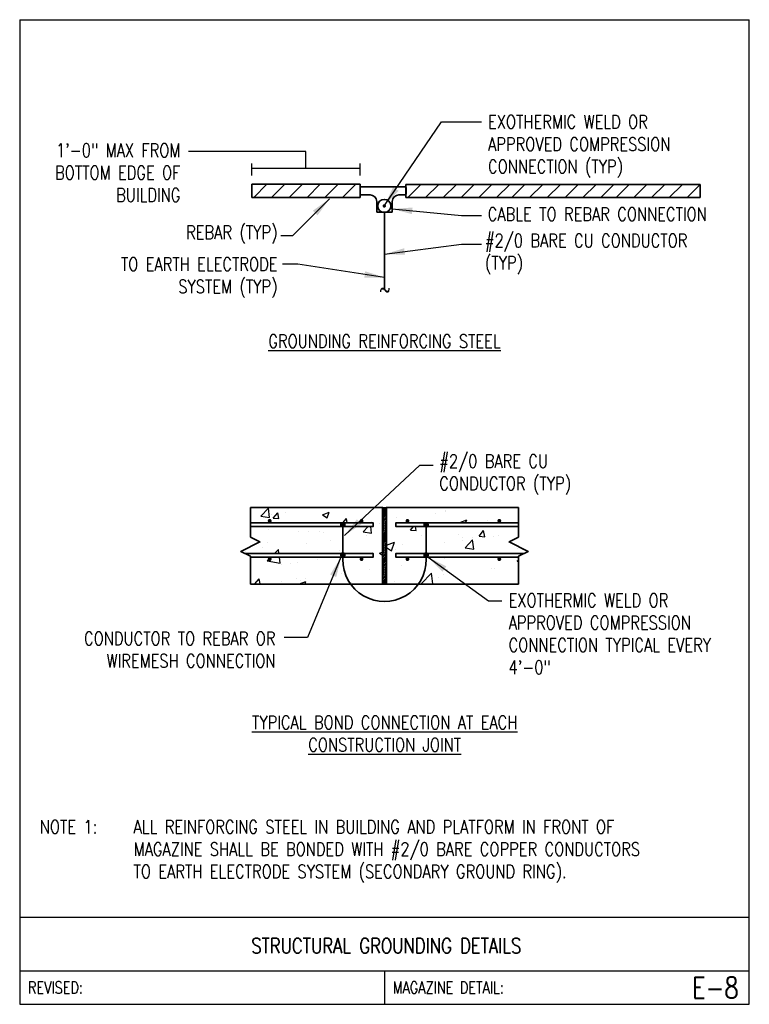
# Model space of a CAD drawing. Header units: inches. Extents: x 0 to 6.81, y 0 to 9.19.
import ezdxf
from ezdxf.enums import TextEntityAlignment as Align

# ---------------------------------------------------------------- set-up
doc = ezdxf.new("R2010")
doc.units = ezdxf.units.IN
doc.header["$MEASUREMENT"] = 0
doc.layers.get('0').update_dxf_attribs({"color": 252})
for name, color, linetype in [('E-ANNO-NOTE', 3, 'Continuous'), ('E-ANNO-TEXT', 3, 'Continuous'), ('E-DETL', 2, 'Continuous'), ('E-DETL-FINE', 8, 'Continuous'), ('E-DETL-TEXT', 3, 'Continuous'), ('ELEC', 4, 'Continuous')]:
    doc.layers.add(name, color=color, linetype=linetype)
doc.layers.add('E-DETL-1LINE', color=4, linetype='Continuous', lineweight=35)
doc.styles.add('Arial8', font='arial.ttf', dxfattribs={"height": 0.125})
doc.styles.add('romans', font='romans.shx', dxfattribs={"width": 0.8})
doc.styles.add('SIMPLEX', font='SIMPLEX.shx', dxfattribs={"width": 0.8, "height": 12})
doc.styles.get("Standard").update_dxf_attribs({"font": 'romans.shx', "width": 0.8, "height": 0.125})
doc.dimstyles.new('3-16to1Dim8', dxfattribs={"dimtxt": 12, "dimasz": 0.0625, "dimexe": 0.0625, "dimexo": 0.0625, "dimgap": 0.03125, "dimtad": 1, "dimdec": 4, "dimlfac": 64, "dimzin": 3, "dimdsep": 46, "dimlunit": 4, "dimtxsty": 'Arial8', "dimcen": 0.09375, "dimclrd": 256, "dimclrt": 256, "dimadec": 0, "dimazin": 1, "dimtfac": 1, "dimtdec": 4, "dimtofl": 0, "dimtmove": 0, "dimatfit": 3, "dimfxl": 1, "dimfrac": 1, "dimtolj": 1, "dimtzin": 0, "dimlwd": -1, "dimarcsym": 0})

# ---------------------------------------------------------------- blocks, each defined once
blk = doc.blocks.new('*X3')
at = {"color": 0}
for p, q in [((920.4, 444.6), (920.4, 444.6)), ((955.6, 449.6), (955.6, 449.6)), ((1087.4, 446.1), (1087.4, 446.1)), ((1009.5, 434.9), (1009.5, 434.9)), ((933.7, 425.2), (933.7, 425.2)), ((944.4, 424.9), (944.4, 424.9)), ((1025.4, 410.3), (1033.8, 413.6)), ((1030.7, 404.5), (1033.8, 413.6)), ((1104.6, 418.1), (1104.6, 418.1)), ((1105.2, 415.3), (1105.2, 415.3)), ((1142.8, 420.3), (1142.8, 420.3)), ((896, 408.1), (896, 408.1)), ((908.5, 401.9), (912.5, 406)), ((913, 401.9), (912.5, 406)), ((976.1, 404.7), (976.1, 404.7)), ((1010.5, 402.9), (1010.5, 402.9)), ((1025.4, 408.1), (1030.7, 404.5)), ((1162.6, 406.7), (1162.6, 406.7)), ((900.9, 393.9), (904.7, 397.9)), ((900.9, 393.9), (914.2, 391.8)), ((914.2, 391.8), (913.5, 397.9)), ((953.7, 395.4), (953.7, 395.4)), ((1085.6, 396.2), (1085.6, 396.2)), ((916.1, 390.4), (916.1, 390.4)), ((1007.6, 384.9), (1007.6, 384.9)), ((1061.7, 369.9), (1072.6, 381.2)), ((1073.9, 369.9), (1072.6, 381.2)), ((1089.2, 385.1), (1089.2, 385.1)), ((887.8, 369.9), (892.3, 375.2)), ((893.3, 369.9), (892.3, 375.2)), ((931.9, 375.3), (931.9, 375.3)), ((1001.7, 370.1), (1001.7, 370.1))]:
    blk.add_line(p, q, dxfattribs=at)
blk = doc.blocks.new('*X4')
at = {"color": 0}
for p, q in [((894.2, 440.9), (902, 449)), ((903.1, 439.5), (902, 449)), ((904.9, 442.9), (904.9, 442.9)), ((907, 438.7), (911.9, 444.4)), ((913, 438.2), (911.9, 444.4)), ((958.6, 442.3), (965.6, 445)), ((963.6, 438.9), (965.6, 445)), ((1076.3, 443.5), (1076.3, 443.5)), ((1087.5, 446.2), (1087.5, 446.2)), ((894.2, 440.9), (903.1, 439.5)), ((907, 438.7), (913, 438.2)), ((958.6, 442.3), (963.6, 438.9)), ((980, 433.9), (983.6, 438.2)), ((984.4, 433.9), (983.6, 438.2)), ((1018, 433.4), (1018, 433.4)), ((1036.2, 439.1), (1036.2, 439.1)), ((1102.3, 434.3), (1109.3, 437)), ((1102.3, 434.3), (1102.9, 433.9)), ((1108.2, 433.9), (1109.3, 437)), ((1130.8, 436.7), (1130.8, 436.7)), ((902, 427.2), (902, 427.2)), ((933.7, 425.2), (933.7, 425.2)), ((955.4, 425), (955.4, 425)), ((959.7, 423.4), (959.7, 423.4)), ((1001, 424.3), (1006.3, 429.9)), ((1001, 424.3), (1009.8, 422.9)), ((1008.8, 422.7), (1008.8, 422.7)), ((1009.8, 422.9), (1009, 429.9)), ((1050.5, 426.1), (1053.6, 429.9)), ((1050.5, 426.1), (1056.5, 425.6)), ((1056.5, 425.6), (1055.7, 429.9)), ((1067.9, 428.4), (1067.9, 428.4)), ((1122.2, 419.9), (1127, 425.6)), ((1128.2, 419.3), (1127, 425.6)), ((901.4, 413.4), (901.4, 413.4)), ((941.8, 411.8), (941.8, 411.8)), ((966.8, 415.1), (966.8, 415.1)), ((1004.7, 420.1), (1004.7, 420.1)), ((1062.1, 420.5), (1062.1, 420.5)), ((1086.3, 412.9), (1086.3, 412.9)), ((1100.3, 421.5), (1100.3, 421.5)), ((1107.7, 407.7), (1115.5, 415.9)), ((1115.5, 418.2), (1115.5, 418.2)), ((1116.6, 406.4), (1115.5, 415.9)), ((1122.2, 419.9), (1128.2, 419.3)), ((1136.8, 419.3), (1136.8, 419.3)), ((878.6, 403.5), (878.6, 403.5)), ((879.2, 406.9), (879.5, 406.7)), ((879.5, 406.7), (879.7, 407.2)), ((1018.3, 402), (1021.4, 403.2)), ((1018.3, 402), (1021.4, 399.9)), ((1034.9, 405.9), (1034.9, 405.9)), ((1042, 411.5), (1042, 411.5)), ((1107.7, 407.7), (1116.6, 406.4)), ((1167.6, 405.6), (1167.6, 405.6)), ((925.3, 391.5), (925.3, 391.5)), ((932.5, 392), (932.5, 392)), ((1066.6, 392.3), (1066.6, 392.3)), ((1104.5, 397.2), (1104.5, 397.2)), ((1162, 394), (1163.6, 394.6)), ((1162, 394), (1163.6, 393)), ((1041.6, 389), (1041.6, 389)), ((1135.6, 386), (1135.6, 386)), ((1138.5, 386.5), (1138.5, 386.5)), ((915.5, 372.4), (915.5, 372.4)), ((934.4, 369.9), (941.2, 372.5)), ((935.9, 373.9), (935.9, 373.9)), ((940.4, 369.9), (941.2, 372.5)), ((940.5, 375.7), (940.5, 375.7)), ((978.4, 380.7), (978.4, 380.7)), ((989.3, 371.6), (989.3, 371.6)), ((1033.7, 372.6), (1033.7, 372.6)), ((1080.2, 376.5), (1080.2, 376.5)), ((1085.1, 379.6), (1085.1, 379.6))]:
    blk.add_line(p, q, dxfattribs=at)
blk = doc.blocks.new('*X0')
at = {"color": 0}
for p, q in [((1021.4, 438), (1025.2, 441.9)), ((1021.4, 439.8), (1023.5, 441.9)), ((1021.4, 441.6), (1021.7, 441.9)), ((1021.4, 436.2), (1025.4, 440.2)), ((1021.4, 434.5), (1025.4, 438.5)), ((1021.4, 432.7), (1025.4, 436.7)), ((1021.4, 430.9), (1025.4, 434.9)), ((1021.4, 429.2), (1025.4, 433.2)), ((1021.4, 427.4), (1025.4, 431.4)), ((1021.4, 425.6), (1025.4, 429.6)), ((1021.4, 423.9), (1025.4, 427.9)), ((1021.4, 422.1), (1025.4, 426.1)), ((1021.4, 420.3), (1025.4, 424.3)), ((1021.4, 418.6), (1025.4, 422.6)), ((1021.4, 416.8), (1025.4, 420.8)), ((1021.4, 415), (1025.4, 419)), ((1021.4, 413.3), (1025.4, 417.3)), ((1021.4, 411.5), (1025.4, 415.5)), ((1021.4, 409.7), (1025.4, 413.7)), ((1021.4, 408), (1025.4, 412)), ((1021.4, 406.2), (1025.4, 410.2)), ((1021.4, 404.4), (1025.4, 408.4)), ((1021.4, 402.7), (1025.4, 406.7)), ((1021.4, 400.9), (1025.4, 404.9)), ((1021.4, 399.1), (1025.4, 403.1)), ((1021.4, 397.4), (1025.4, 401.4)), ((1021.4, 395.6), (1025.4, 399.6)), ((1021.4, 393.8), (1025.4, 397.8)), ((1021.4, 392.1), (1025.4, 396.1)), ((1021.4, 390.3), (1025.4, 394.3)), ((1021.4, 388.5), (1025.4, 392.5)), ((1021.4, 386.8), (1025.4, 390.8)), ((1021.4, 385), (1025.4, 389)), ((1021.4, 383.2), (1025.4, 387.2)), ((1021.4, 381.4), (1025.4, 385.4)), ((1021.4, 379.7), (1025.4, 383.7)), ((1021.4, 377.9), (1025.4, 381.9)), ((1021.4, 376.1), (1025.4, 380.1)), ((1021.4, 374.4), (1025.4, 378.4)), ((1021.4, 372.6), (1025.4, 376.6)), ((1021.4, 370.8), (1025.4, 374.8)), ((1022.2, 369.9), (1025.4, 373.1)), ((1023.9, 369.9), (1025.4, 371.3))]:
    blk.add_line(p, q, dxfattribs=at)
blk = doc.blocks.new('*X1')
at = {"color": 0}
for p, q in [((1021.4, 444.2), (1021.5, 444.2)), ((1021.4, 443.8), (1021.5, 443.8)), ((1021.5, 444.5), (1021.8, 444.5)), ((1021.5, 444), (1021.8, 444)), ((1021.5, 443.5), (1021.8, 443.5)), ((1021.5, 443.2), (1021.5, 443.2)), ((1021.6, 443), (1021.8, 443)), ((1021.7, 445), (1021.8, 445)), ((1021.8, 444.8), (1022, 444.8)), ((1021.8, 444.2), (1022, 444.2)), ((1021.8, 443.8), (1022, 443.8)), ((1021.8, 443.2), (1022, 443.2)), ((1021.8, 442.8), (1022, 442.8)), ((1021.9, 445.2), (1022, 445.2)), ((1022, 445), (1022.2, 445)), ((1022, 444.5), (1022.2, 444.5)), ((1022, 444), (1022.2, 444)), ((1022, 443.5), (1022.2, 443.5)), ((1022, 443), (1022.2, 443)), ((1022, 442.5), (1022.2, 442.5)), ((1022.2, 445.5), (1022.2, 445.5)), ((1022.2, 445.2), (1022.5, 445.2)), ((1022.2, 444.8), (1022.5, 444.8)), ((1022.2, 444.2), (1022.5, 444.2)), ((1022.2, 443.8), (1022.5, 443.8)), ((1022.2, 443.2), (1022.5, 443.2)), ((1022.2, 442.8), (1022.5, 442.8)), ((1022.5, 445.5), (1022.8, 445.5)), ((1022.5, 445), (1022.8, 445)), ((1022.5, 444.5), (1022.8, 444.5)), ((1022.5, 444), (1022.8, 444)), ((1022.5, 443.5), (1022.8, 443.5)), ((1022.5, 443), (1022.8, 443)), ((1022.5, 442.5), (1022.8, 442.5)), ((1022.8, 445.8), (1023, 445.8)), ((1022.8, 445.2), (1023, 445.2)), ((1022.8, 444.8), (1023, 444.8)), ((1022.8, 444.2), (1023, 444.2)), ((1022.8, 443.8), (1023, 443.8)), ((1022.8, 443.2), (1023, 443.2)), ((1022.8, 442.8), (1023, 442.8)), ((1023, 445.5), (1023.2, 445.5)), ((1023, 445), (1023.2, 445)), ((1023, 444.5), (1023.2, 444.5)), ((1023, 444), (1023.2, 444)), ((1023, 443.5), (1023.2, 443.5)), ((1023, 443), (1023.2, 443)), ((1023, 442.5), (1023.2, 442.5)), ((1023.2, 445.8), (1023.5, 445.8)), ((1023.2, 445.2), (1023.5, 445.2)), ((1023.2, 444.8), (1023.5, 444.8)), ((1023.2, 444.2), (1023.5, 444.2)), ((1023.2, 443.8), (1023.5, 443.8)), ((1023.2, 443.2), (1023.5, 443.2)), ((1023.2, 442.8), (1023.5, 442.8)), ((1023.5, 445.5), (1023.8, 445.5)), ((1023.5, 445), (1023.8, 445)), ((1023.5, 444.5), (1023.8, 444.5)), ((1023.5, 444), (1023.8, 444)), ((1023.5, 443.5), (1023.8, 443.5)), ((1023.5, 443), (1023.8, 443)), ((1023.5, 442.5), (1023.8, 442.5)), ((1023.8, 445.8), (1024, 445.8)), ((1023.8, 445.2), (1024, 445.2)), ((1023.8, 444.8), (1024, 444.8)), ((1023.8, 444.2), (1024, 444.2)), ((1023.8, 443.8), (1024, 443.8)), ((1023.8, 443.2), (1024, 443.2)), ((1023.8, 442.8), (1024, 442.8)), ((1024, 445.5), (1024.2, 445.5)), ((1024, 445), (1024.2, 445)), ((1024, 444.5), (1024.2, 444.5)), ((1024, 444), (1024.2, 444)), ((1024, 443.5), (1024.2, 443.5)), ((1024, 443), (1024.2, 443)), ((1024, 442.5), (1024.2, 442.5)), ((1024.2, 445.2), (1024.5, 445.2)), ((1024.2, 444.8), (1024.5, 444.8)), ((1024.2, 444.2), (1024.5, 444.2)), ((1024.2, 443.8), (1024.5, 443.8)), ((1024.2, 443.2), (1024.5, 443.2)), ((1024.2, 442.8), (1024.5, 442.8)), ((1024.5, 445.5), (1024.5, 445.5)), ((1024.5, 445), (1024.8, 445)), ((1024.5, 444.5), (1024.8, 444.5)), ((1024.5, 444), (1024.8, 444)), ((1024.5, 443.5), (1024.8, 443.5)), ((1024.5, 443), (1024.8, 443)), ((1024.5, 442.5), (1024.8, 442.5)), ((1024.8, 445.2), (1024.8, 445.2)), ((1024.8, 444.8), (1025, 444.8)), ((1024.8, 444.2), (1025, 444.2)), ((1024.8, 443.8), (1025, 443.8)), ((1024.8, 443.2), (1025, 443.2)), ((1024.8, 442.8), (1025, 442.8)), ((1025, 445), (1025, 445)), ((1025, 444.5), (1025.2, 444.5)), ((1025, 444), (1025.2, 444)), ((1025, 443.5), (1025.2, 443.5)), ((1025, 443), (1025.2, 443)), ((1025.2, 444.2), (1025.3, 444.2)), ((1025.2, 443.8), (1025.4, 443.8)), ((1025.2, 443.2), (1025.3, 443.2)), ((1022.2, 442.2), (1022.5, 442.2)), ((1022.6, 442), (1022.8, 442)), ((1022.8, 442.2), (1023, 442.2)), ((1023, 442), (1023.2, 442)), ((1023.2, 442.2), (1023.5, 442.2)), ((1023.5, 442), (1023.8, 442)), ((1023.8, 442.2), (1024, 442.2)), ((1024, 442), (1024.1, 442)), ((1024.2, 442.2), (1024.5, 442.2))]:
    blk.add_line(p, q, dxfattribs=at)
blk = doc.blocks.new('*X2')
at = {"color": 0}
for p, q in [((1021.40625, 449.6875), (1021.40625, 449.6875)), ((1021.40625, 449.0625), (1021.40625, 449.0625)), ((1021.40625, 448.4375), (1021.40625, 448.4375)), ((1021.40625, 447.8125), (1021.40625, 447.8125)), ((1021.40625, 447.1875), (1021.40625, 447.1875)), ((1021.40625, 446.5625), (1021.40625, 446.5625)), ((1021.40625, 445.9375), (1021.40625, 445.9375)), ((1021.40625, 445.3125), (1021.40625, 445.3125)), ((1021.40625, 444.6875), (1021.40625, 444.6875)), ((1021.5625, 449.375), (1021.5625, 449.375)), ((1021.5625, 448.75), (1021.5625, 448.75)), ((1021.5625, 448.125), (1021.5625, 448.125)), ((1021.5625, 447.5), (1021.5625, 447.5)), ((1021.5625, 446.875), (1021.5625, 446.875)), ((1021.5625, 446.25), (1021.5625, 446.25)), ((1021.5625, 445.625), (1021.5625, 445.625)), ((1021.5625, 445), (1021.5625, 445)), ((1021.71875, 449.6875), (1021.71875, 449.6875)), ((1021.71875, 449.0625), (1021.71875, 449.0625)), ((1021.71875, 448.4375), (1021.71875, 448.4375)), ((1021.71875, 447.8125), (1021.71875, 447.8125)), ((1021.71875, 447.1875), (1021.71875, 447.1875)), ((1021.71875, 446.5625), (1021.71875, 446.5625)), ((1021.71875, 445.9375), (1021.71875, 445.9375)), ((1021.71875, 445.3125), (1021.71875, 445.3125)), ((1021.875, 449.375), (1021.875, 449.375)), ((1021.875, 448.75), (1021.875, 448.75)), ((1021.875, 448.125), (1021.875, 448.125)), ((1021.875, 447.5), (1021.875, 447.5)), ((1021.875, 446.875), (1021.875, 446.875)), ((1021.875, 446.25), (1021.875, 446.25)), ((1021.875, 445.625), (1021.875, 445.625)), ((1022.03125, 449.0625), (1022.03125, 449.0625)), ((1022.03125, 448.4375), (1022.03125, 448.4375)), ((1022.03125, 447.8125), (1022.03125, 447.8125)), ((1022.03125, 447.1875), (1022.03125, 447.1875)), ((1022.03125, 446.5625), (1022.03125, 446.5625)), ((1022.03125, 445.9375), (1022.03125, 445.9375)), ((1022.1875, 449.375), (1022.1875, 449.375)), ((1022.1875, 448.75), (1022.1875, 448.75)), ((1022.1875, 448.125), (1022.1875, 448.125)), ((1022.1875, 447.5), (1022.1875, 447.5)), ((1022.1875, 446.875), (1022.1875, 446.875)), ((1022.1875, 446.25), (1022.1875, 446.25)), ((1022.1875, 445.625), (1022.1875, 445.625)), ((1022.34375, 449.0625), (1022.34375, 449.0625)), ((1022.34375, 448.4375), (1022.34375, 448.4375)), ((1022.34375, 447.8125), (1022.34375, 447.8125)), ((1022.34375, 447.1875), (1022.34375, 447.1875)), ((1022.34375, 446.5625), (1022.34375, 446.5625)), ((1022.34375, 445.9375), (1022.34375, 445.9375)), ((1022.5, 449.375), (1022.5, 449.375)), ((1022.5, 448.75), (1022.5, 448.75)), ((1022.5, 448.125), (1022.5, 448.125)), ((1022.5, 447.5), (1022.5, 447.5)), ((1022.5, 446.875), (1022.5, 446.875)), ((1022.5, 446.25), (1022.5, 446.25)), ((1022.65625, 449.0625), (1022.65625, 449.0625)), ((1022.65625, 448.4375), (1022.65625, 448.4375)), ((1022.65625, 447.8125), (1022.65625, 447.8125)), ((1022.65625, 447.1875), (1022.65625, 447.1875)), ((1022.65625, 446.5625), (1022.65625, 446.5625)), ((1022.65625, 445.9375), (1022.65625, 445.9375)), ((1022.8125, 449.375), (1022.8125, 449.375)), ((1022.8125, 448.75), (1022.8125, 448.75)), ((1022.8125, 448.125), (1022.8125, 448.125)), ((1022.8125, 447.5), (1022.8125, 447.5)), ((1022.8125, 446.875), (1022.8125, 446.875)), ((1022.8125, 446.25), (1022.8125, 446.25)), ((1022.96875, 449.0625), (1022.96875, 449.0625)), ((1022.96875, 448.4375), (1022.96875, 448.4375)), ((1022.96875, 447.8125), (1022.96875, 447.8125)), ((1022.96875, 447.1875), (1022.96875, 447.1875)), ((1022.96875, 446.5625), (1022.96875, 446.5625)), ((1022.96875, 445.9375), (1022.96875, 445.9375)), ((1023.125, 449.375), (1023.125, 449.375)), ((1023.125, 448.75), (1023.125, 448.75)), ((1023.125, 448.125), (1023.125, 448.125)), ((1023.125, 447.5), (1023.125, 447.5)), ((1023.125, 446.875), (1023.125, 446.875)), ((1023.125, 446.25), (1023.125, 446.25)), ((1023.28125, 449.0625), (1023.28125, 449.0625)), ((1023.28125, 448.4375), (1023.28125, 448.4375)), ((1023.28125, 447.8125), (1023.28125, 447.8125)), ((1023.28125, 447.1875), (1023.28125, 447.1875)), ((1023.28125, 446.5625), (1023.28125, 446.5625)), ((1023.28125, 445.9375), (1023.28125, 445.9375)), ((1023.4375, 448.75), (1023.4375, 448.75)), ((1023.4375, 448.125), (1023.4375, 448.125)), ((1023.4375, 447.5), (1023.4375, 447.5)), ((1023.4375, 446.875), (1023.4375, 446.875)), ((1023.4375, 446.25), (1023.4375, 446.25)), ((1023.59375, 449.0625), (1023.59375, 449.0625)), ((1023.59375, 448.4375), (1023.59375, 448.4375)), ((1023.59375, 447.8125), (1023.59375, 447.8125)), ((1023.59375, 447.1875), (1023.59375, 447.1875)), ((1023.59375, 446.5625), (1023.59375, 446.5625)), ((1023.59375, 445.9375), (1023.59375, 445.9375)), ((1023.75, 449.375), (1023.75, 449.375)), ((1023.75, 448.75), (1023.75, 448.75)), ((1023.75, 448.125), (1023.75, 448.125)), ((1023.75, 447.5), (1023.75, 447.5)), ((1023.75, 446.875), (1023.75, 446.875)), ((1023.75, 446.25), (1023.75, 446.25)), ((1023.90625, 449.0625), (1023.90625, 449.0625)), ((1023.90625, 448.4375), (1023.90625, 448.4375)), ((1023.90625, 447.8125), (1023.90625, 447.8125)), ((1023.90625, 447.1875), (1023.90625, 447.1875)), ((1023.90625, 446.5625), (1023.90625, 446.5625)), ((1023.90625, 445.9375), (1023.90625, 445.9375)), ((1024.0625, 449.375), (1024.0625, 449.375)), ((1024.0625, 448.75), (1024.0625, 448.75)), ((1024.0625, 448.125), (1024.0625, 448.125)), ((1024.0625, 447.5), (1024.0625, 447.5)), ((1024.0625, 446.875), (1024.0625, 446.875)), ((1024.0625, 446.25), (1024.0625, 446.25)), ((1024.21875, 449.0625), (1024.21875, 449.0625)), ((1024.21875, 448.4375), (1024.21875, 448.4375)), ((1024.21875, 447.8125), (1024.21875, 447.8125)), ((1024.21875, 447.1875), (1024.21875, 447.1875)), ((1024.21875, 446.5625), (1024.21875, 446.5625)), ((1024.21875, 445.9375), (1024.21875, 445.9375)), ((1024.375, 449.375), (1024.375, 449.375)), ((1024.375, 448.75), (1024.375, 448.75)), ((1024.375, 448.125), (1024.375, 448.125)), ((1024.375, 447.5), (1024.375, 447.5)), ((1024.375, 446.875), (1024.375, 446.875)), ((1024.375, 446.25), (1024.375, 446.25)), ((1024.375, 445.625), (1024.375, 445.625)), ((1024.53125, 449.0625), (1024.53125, 449.0625)), ((1024.53125, 448.4375), (1024.53125, 448.4375)), ((1024.53125, 447.8125), (1024.53125, 447.8125)), ((1024.53125, 447.1875), (1024.53125, 447.1875)), ((1024.53125, 446.5625), (1024.53125, 446.5625)), ((1024.53125, 445.9375), (1024.53125, 445.9375)), ((1024.6875, 449.375), (1024.6875, 449.375)), ((1024.6875, 448.75), (1024.6875, 448.75)), ((1024.6875, 448.125), (1024.6875, 448.125)), ((1024.6875, 447.5), (1024.6875, 447.5)), ((1024.6875, 446.875), (1024.6875, 446.875)), ((1024.6875, 446.25), (1024.6875, 446.25)), ((1024.6875, 445.625), (1024.6875, 445.625)), ((1024.84375, 449.0625), (1024.84375, 449.0625)), ((1024.84375, 448.4375), (1024.84375, 448.4375)), ((1024.84375, 447.8125), (1024.84375, 447.8125)), ((1024.84375, 447.1875), (1024.84375, 447.1875)), ((1024.84375, 446.5625), (1024.84375, 446.5625)), ((1024.84375, 445.9375), (1024.84375, 445.9375)), ((1024.84375, 445.3125), (1024.84375, 445.3125)), ((1025, 449.375), (1025, 449.375)), ((1025, 448.75), (1025, 448.75)), ((1025, 448.125), (1025, 448.125)), ((1025, 447.5), (1025, 447.5)), ((1025, 446.875), (1025, 446.875)), ((1025, 446.25), (1025, 446.25)), ((1025, 445.625), (1025, 445.625)), ((1025.15625, 449.6875), (1025.15625, 449.6875)), ((1025.15625, 449.0625), (1025.15625, 449.0625)), ((1025.15625, 448.4375), (1025.15625, 448.4375)), ((1025.15625, 447.8125), (1025.15625, 447.8125)), ((1025.15625, 447.1875), (1025.15625, 447.1875)), ((1025.15625, 446.5625), (1025.15625, 446.5625)), ((1025.15625, 445.9375), (1025.15625, 445.9375)), ((1025.15625, 445.3125), (1025.15625, 445.3125)), ((1025.3125, 449.375), (1025.3125, 449.375)), ((1025.3125, 448.75), (1025.3125, 448.75)), ((1025.3125, 448.125), (1025.3125, 448.125)), ((1025.3125, 447.5), (1025.3125, 447.5)), ((1025.3125, 446.875), (1025.3125, 446.875)), ((1025.3125, 446.25), (1025.3125, 446.25)), ((1025.3125, 445.625), (1025.3125, 445.625)), ((1025.3125, 445), (1025.3125, 445))]:
    blk.add_line(p, q, dxfattribs=at)

msp = doc.modelspace()

# ---------------------------------------------------------------- linework, layer by layer
at = {"layer": 'E-ANNO-TEXT'}
for p, q in [((2.6712, 7.9589), (1.5748, 7.9589)), ((2.6712, 7.8012), (2.6712, 7.9589)), ((2.1655, 7.7339), (2.1655, 7.8464)), ((3.1768, 7.7339), (3.1768, 7.8464)), ((2.1655, 7.8012), (3.1768, 7.8012))]:
    msp.add_line(p, q, dxfattribs=at)
at = {"layer": 'E-DETL'}
for p, q in [((0, 9.1875), (0, 0)), ((0, 9.1875), (6.8095, 9.1875)), ((6.8095, 0), (6.8095, 9.1875)), ((0, 0.8125), (6.8095, 0.8125)), ((0, 0.3125), (6.8095, 0.3125)), ((3.4048, 0.3125), (3.4048, 0)), ((0, 0), (6.8095, 0))]:
    msp.add_line(p, q, dxfattribs=at)
at = {"layer": 'E-DETL-1LINE'}
for p, q in [((2.1655, 7.6521), (3.1768, 7.6521)), ((2.1655, 7.5288), (2.1655, 7.6521)), ((3.1768, 7.5288), (3.1768, 7.6521)), ((3.1768, 7.6274), (3.5952, 7.6274)), ((3.6026, 7.6511), (6.3517, 7.6511)), ((3.6026, 7.5278), (3.6026, 7.6511)), ((6.3517, 7.5278), (6.3517, 7.6511)), ((3.1768, 7.5534), (3.27, 7.5534)), ((3.5396, 7.5534), (3.5952, 7.5534)), ((3.6056, 7.5639), (3.6056, 7.617)), ((3.1768, 7.5288), (2.1655, 7.5288)), ((3.3325, 7.4909), (3.3325, 7.3906)), ((3.4771, 7.3906), (3.4771, 7.4909)), ((6.3517, 7.5278), (3.6026, 7.5278)), ((3.3325, 7.3906), (3.4771, 7.3906)), ((3.4048, 7.3906), (3.4048, 6.9426)), ((3.4048, 6.9426), (3.4048, 6.6651)), ((2.1532, 4.6362), (3.3869, 4.6362)), ((3.3869, 3.9219), (3.3869, 4.6362)), ((3.4226, 4.6362), (4.6564, 4.6362)), ((3.4226, 3.9219), (3.4226, 4.6362)), ((3.3869, 4.5647), (3.4226, 4.5647)), ((3.0157, 4.4749), (3.0157, 4.1421)), ((3.7929, 4.4748), (3.7929, 4.1421)), ((2.1532, 3.9219), (4.6564, 3.9219)), ((3.3869, 3.9219), (3.4226, 3.9219))]:
    msp.add_line(p, q, dxfattribs=at)
for points, const_width in [([(3.3949, 7.4495, 1), (3.4105, 7.4495, 1)], 0.0156), ([(2.3423, 4.5112, -1), (2.3244, 4.5112, -1)], 0.0179), ([(3.1994, 4.5112, -1), (3.1816, 4.5112, -1)], 0.0179), ([(3.6101, 4.5112, 1), (3.628, 4.5112, 1)], 0.0179), ([(4.4673, 4.5112, 1), (4.4851, 4.5112, 1)], 0.0179), ([(3.0023, 4.4749, -1), (3.0291, 4.4749, -1)], 0.0268), ([(3.8063, 4.4748, 1), (3.7795, 4.4748, 1)], 0.0268), ([(2.3423, 4.1542, 1), (2.3244, 4.1542, 1)], 0.0179), ([(3.0023, 4.1923, 1), (3.0291, 4.1923, 1)], 0.0268), ([(3.1994, 4.1542, 1), (3.1816, 4.1542, 1)], 0.0179), ([(3.6101, 4.1542, -1), (3.628, 4.1542, -1)], 0.0179), ([(3.8063, 4.1923, -1), (3.7795, 4.1923, -1)], 0.0268), ([(4.4673, 4.1542, -1), (4.4851, 4.1542, -1)], 0.0179)]:
    msp.add_lwpolyline(points, format="xyb", close=True, dxfattribs=dict(at, const_width=const_width))
for points in [[(2.1532, 3.9219), (2.1532, 4.1813), (2.0639, 4.226), (2.2424, 4.3152), (2.1532, 4.3599), (2.1532, 4.6362)], [(4.6564, 3.9219), (4.6564, 4.1813), (4.7457, 4.226), (4.5671, 4.3152), (4.6564, 4.3599), (4.6564, 4.6362)], [(2.1532, 4.4576), (3.2976, 4.4576), (3.2976, 4.4933), (2.1532, 4.4933)], [(4.6564, 4.4576), (3.5119, 4.4576), (3.5119, 4.4933), (4.6564, 4.4933)], [(2.1003, 4.2077), (3.2976, 4.2077), (3.2976, 4.172), (2.1532, 4.172)], [(4.7092, 4.2077), (3.5119, 4.2077), (3.5119, 4.172), (4.6564, 4.172)]]:
    msp.add_lwpolyline(points, dxfattribs=at)
for centre, radius in [((3.4027, 7.4495), 0.0616), ((3.4048, 4.5826), 0.0179)]:
    msp.add_circle(centre, radius, dxfattribs=at)
for centre, radius, start, end in [((3.5952, 7.617), 0.0104, 0, 90), ((3.27, 7.4909), 0.0625, 0, 90), ((3.5396, 7.4909), 0.0625, 90, 180), ((3.5952, 7.5639), 0.0104, 270, 0), ((3.4048, 4.6704), 0.0386, 242.47144, 297.52856), ((3.4043, 4.1472), 0.3886, 179.2538, 0.7462)]:
    msp.add_arc(centre, radius, start, end, dxfattribs=at)
at = {"layer": 'E-DETL-FINE'}
for p, q in [((2.1846, 7.5288), (2.3079, 7.6521)), ((2.3503, 7.5288), (2.4736, 7.6521)), ((2.516, 7.5288), (2.6393, 7.6521)), ((2.6818, 7.5288), (2.8051, 7.6521)), ((2.8475, 7.5288), (2.9708, 7.6521)), ((3.0132, 7.5288), (3.1365, 7.6521)), ((3.6217, 7.5278), (3.7449, 7.6511)), ((3.7874, 7.5278), (3.9107, 7.6511)), ((3.9531, 7.5278), (4.0764, 7.6511)), ((4.1188, 7.5278), (4.2421, 7.6511)), ((4.2846, 7.5278), (4.4079, 7.6511)), ((4.4503, 7.5278), (4.5736, 7.6511)), ((4.5927, 7.5278), (4.7159, 7.6511)), ((4.7584, 7.5278), (4.8817, 7.6511)), ((4.9241, 7.5278), (5.0474, 7.6511)), ((5.0898, 7.5278), (5.2131, 7.6511)), ((5.2556, 7.5278), (5.3789, 7.6511)), ((5.4232, 7.5278), (5.5465, 7.6511)), ((5.5655, 7.5278), (5.6888, 7.6511)), ((5.7313, 7.5278), (5.8546, 7.6511)), ((5.897, 7.5278), (6.0203, 7.6511)), ((6.0627, 7.5278), (6.186, 7.6511)), ((6.2285, 7.5278), (6.3517, 7.6511))]:
    msp.add_line(p, q, dxfattribs=at)
at = {"layer": 'ELEC'}
msp.add_line((3.1768, 7.5534), (3.1768, 7.6274), dxfattribs=at)

# ---------------------------------------------------------------- block references
at = {"layer": 'E-DETL-FINE', "xscale": 0.008928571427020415, "yscale": 0.008928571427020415, "zscale": 0.008928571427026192}
for name in ['*X4', '*X3', '*X1', '*X2', '*X0']:
    msp.add_blockref(name, (-5.7326, 0.6196), dxfattribs=at)

# ---------------------------------------------------------------- texts
at = {"layer": 'E-ANNO-NOTE', "ltscale": 0.9, "insert": (0.1875, 1.7188), "char_height": 0.125, "width": 6.59375, "attachment_point": 1}
msp.add_mtext('\\pt0.875;NOTE 1:^IALL REINFORCING STEEL IN BUILDING AND PLATFORM IN FRONT OF\\P ^IMAGAZINE SHALL BE BONDED WITH #2/0 BARE COPPER CONDUCTORS\\P ^ITO EARTH ELECTRODE SYSTEM (SECONDARY GROUND RING). ', dxfattribs=at)
at = {"layer": 'E-ANNO-TEXT', "width": 0.8}
msp.add_text('CABLE TO REBAR CONNECTION', height=0.125, dxfattribs=at).set_placement((4.3683, 7.3108))
at = {"layer": 'E-ANNO-TEXT', "char_height": 0.125}
for s, insert, width, attachment_point in [('EXOTHERMIC WELD OR APPROVED COMPRESSION CONNECTION (TYP)', (4.3711, 8.2969), 2.179176, 1), ('1\'-0" MAX FROM\\PBOTTOM EDGE OF\\PBUILDING', (1.5, 8.0311), 1.40625, 3), ('REBAR (TYP)', (2.4062, 7.2656), 0.933333, 3), ('#2/0 BARE CU CONDUCTOR\\P(TYP)', (4.3418, 7.1886), 2.330037, 1), ('TO EARTH ELECTRODE\\PSYSTEM (TYP)', (2.4062, 6.9688), 2.25, 3), ('{\\LGROUNDING REINFORCING STEEL}', (3.4048, 6.125), 3.236138, 8), ('#2/0 BARE CU CONDUCTOR (TYP)', (3.9161, 5.1309), 1.78951, 1), ('EXOTHERMIC WELD OR APPROVED COMPRESSION CONNECTION TYPICAL EVERY 4\'-0"', (4.5625, 3.8318), 2.0625, 1), ('CONDUCTOR TO REBAR OR WIREMESH CONNECTION', (2.3874, 3.4763), 2.324878, 3), ('{\\LTYPICAL BOND CONNECTION AT EACH CONSTRUCTION JOINT}', (3.4062, 2.3594), 3.236138, 8)]:
    msp.add_mtext(s, dxfattribs=dict(at, insert=insert, width=width, attachment_point=attachment_point))
at = {"layer": 'E-DETL-1LINE', "style": 'SIMPLEX', "width": 0.8}
msp.add_text('~', height=0.125, dxfattribs=at).set_placement((3.3581, 6.6122))
at = {"layer": 'E-DETL-TEXT', "style": 'romans', "width": 0.8}
msp.add_text('STRUCTURAL GROUNDING DETAILS', height=0.14, dxfattribs=at).set_placement((3.4217, 0.4764), align=Align.CENTER)
for s, p in [('REVISED:', (0.0773, 0.1563)), ('MAGAZINE DETAIL:', (3.482, 0.1563))]:
    msp.add_text(s, height=0.11, dxfattribs=at).set_placement(p, align=Align.MIDDLE_LEFT)
msp.add_text('E-8', height=0.19685, dxfattribs=at).set_placement((6.7114, 0.1563), align=Align.MIDDLE_RIGHT)

# ---------------------------------------------------------------- leaders
at = {"layer": 'E-ANNO-TEXT', "ltscale": 100, "annotation_type": 0, "has_hookline": 1}
for points, hookline_direction in [([(3.4048, 7.4531), (3.9375, 8.2332), (4.311, 8.2332)], 0), ([(2.8906, 7.5156), (2.5454, 7.1719), (2.4375, 7.1719)], 1), ([(3.4771, 7.4219), (4.1235, 7.3594), (4.311, 7.3594)], 0), ([(3.4062, 7), (4.1235, 7.0938), (4.311, 7.0938)], 0), ([(3.0312, 4.375), (3.7344, 5.0312), (3.8594, 5.0312)], 0), ([(2.9985, 4.1719), (2.686, 3.4219), (2.4673, 3.4219)], 1), ([(3.8125, 4.1719), (4.3752, 3.7656), (4.5002, 3.7656)], 0)]:
    msp.add_leader(points, dimstyle='3-16to1Dim8', override={"dimasz": 0.1875, "dimtad": 0}, dxfattribs=dict(at, hookline_direction=hookline_direction))
at = {"layer": 'E-ANNO-TEXT', "ltscale": 100, "annotation_type": 0, "has_hookline": 1, "hookline_direction": 0, "horizontal_direction": (-1, 0, 0)}
msp.add_leader([(3.4062, 6.7812), (2.5952, 6.9062), (2.4531, 6.9062)], dimstyle='3-16to1Dim8', override={"dimasz": 0.1875, "dimtad": 0}, dxfattribs=at)

doc.saveas('drawing.dxf')
